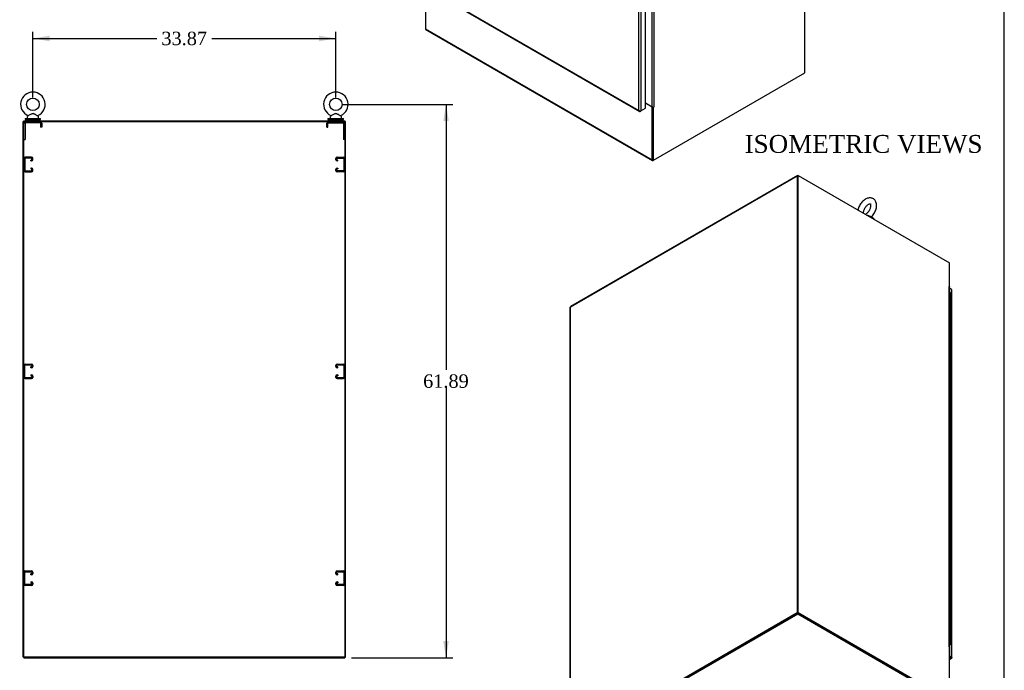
# Model space of a CAD drawing. Header units: inches. Extents: x 1 to 299, y -2 to 199.
# Tile 9 of 10: x 189 to 299, y 67 to 139. Entities that reach past the tile are written whole.
import ezdxf
from ezdxf.enums import TextEntityAlignment as Align
from ezdxf.lldxf.tags import DXFTag

# ---------------------------------------------------------------- set-up
doc = ezdxf.new("R2010")
doc.units = ezdxf.units.IN
doc.header["$MEASUREMENT"] = 0
for name, color, linetype in [('COM50677-1', 7, 'Continuous'), ('COM53964-2', 7, 'Continuous'), ('COM70759', 7, 'Continuous'), ('COM70763-7', 7, 'Continuous'), ('COM70764-6', 7, 'Continuous'), ('COM71202-7', 7, 'Continuous'), ('COM71203-4', 7, 'Continuous'), ('COM71204-4', 7, 'Continuous'), ('COM71205-6', 7, 'Continuous'), ('Default', 7, 'Continuous'), ('SCS86415', 7, 'Continuous'), ('WAF25377', 7, 'Continuous'), ('WAM254785', 7, 'Continuous')]:
    doc.layers.add(name, color=color, linetype=linetype)
doc.styles.add('SEACAD_Times_New_Roman', font='times.ttf')
tags = doc.linetypes.add('HIDDEN2', pattern=[0.1875, 0.125, -0.0625]).pattern_tags.tags
tags[6:7] = [DXFTag(74, 4), DXFTag(75, 0), DXFTag(340, '0'), DXFTag(46, 0.0), DXFTag(50, 0.0), DXFTag(44, 0.0), DXFTag(45, 0.0)]
tags[4:5] = [DXFTag(74, 4), DXFTag(75, 0), DXFTag(340, '0'), DXFTag(46, 0.0), DXFTag(50, 0.0), DXFTag(44, 0.0), DXFTag(45, 0.0)]
doc.dimstyles.new('HAMMOND_(STH_-_300x200)', dxfattribs={"dimtxt": 1.5, "dimasz": 1.875, "dimexe": 0.75, "dimexo": 0.75, "dimgap": 0.375, "dimtad": 0, "dimtih": 1, "dimtoh": 1, "dimzin": 0, "dimdsep": 46, "dimtxsty": 'SEACAD_Times_New_Roman', "dimblk1": '_SE_FILLED', "dimblk2": '_SE_FILLED', "dimsah": 1, "dimcen": 0.75, "dimadec": 0, "dimazin": 0, "dimtfac": 0.8, "dimtofl": 0, "dimtmove": 0, "dimatfit": 3, "dimfxl": 1, "dimtolj": 1, "dimtzin": 0, "dimarcsym": 0})

# ---------------------------------------------------------------- blocks, each defined once
blk = doc.blocks.new('SE5')
at = {"layer": 'COM50677-1', "color": 7, "linetype": 'HIDDEN2'}
for p, q in [((189.93, 127.84), (189.93, 126.03)), ((191.62, 128.03), (189.99, 128.03)), ((191.62, 127.9), (189.99, 127.9)), ((190.43, 128.03), (190.43, 127.9)), ((191.18, 127.9), (191.18, 128.03)), ((191.68, 127.84), (191.68, 127.4)), ((191.81, 127.84), (191.81, 127.4)), ((223.68, 127.4), (223.68, 127.84)), ((223.8, 127.4), (223.8, 127.84)), ((223.86, 128.03), (225.49, 128.03)), ((223.86, 127.9), (225.49, 127.9)), ((224.3, 128.03), (224.3, 127.9)), ((225.05, 127.9), (225.05, 128.03)), ((225.55, 127.84), (225.55, 126.03)), ((191.81, 127.4), (191.68, 127.4)), ((223.68, 127.4), (223.8, 127.4)), ((189.81, 126.03), (189.93, 126.03)), ((225.68, 126.03), (225.55, 126.03))]:
    blk.add_line(p, q, dxfattribs=at)
for centre, radius, start, end in [((189.99, 127.84), 0.185, 90, 180), ((189.99, 127.84), 0.06, 90, 180), ((191.62, 127.84), 0.185, 0, 90), ((191.62, 127.84), 0.06, 0, 90), ((223.86, 127.84), 0.185, 90, 180), ((223.86, 127.84), 0.06, 90, 180), ((225.49, 127.84), 0.185, 0, 90), ((225.49, 127.84), 0.06, 0, 90)]:
    blk.add_arc(centre, radius, start, end, dxfattribs=at)
at = {"layer": 'COM53964-2', "color": 7, "linetype": 'HIDDEN2'}
for p, q in [((189.9, 123.48), (189.81, 123.48)), ((189.9, 123.9), (189.9, 122.55)), ((190.67, 124.04), (189.95, 124.04)), ((190.67, 123.94), (189.95, 123.94)), ((190.59, 123.72), (190.67, 123.72)), ((190.59, 123.62), (190.59, 123.72)), ((190.59, 123.62), (190.67, 123.62)), ((190.71, 123.76), (190.71, 123.9)), ((190.81, 123.76), (190.81, 123.9)), ((224.68, 123.76), (224.68, 123.9)), ((224.77, 123.76), (224.77, 123.9)), ((224.82, 124.04), (225.54, 124.04)), ((224.82, 123.94), (225.54, 123.94)), ((224.9, 123.72), (224.82, 123.72)), ((224.9, 123.62), (224.82, 123.62)), ((224.9, 123.62), (224.9, 123.72)), ((225.58, 123.9), (225.58, 122.55)), ((225.68, 123.48), (225.58, 123.48)), ((189.81, 122.98), (189.9, 122.98)), ((189.95, 122.51), (190.67, 122.51)), ((189.95, 122.41), (190.67, 122.41)), ((190.67, 122.83), (190.59, 122.83)), ((190.59, 122.83), (190.59, 122.73)), ((190.67, 122.73), (190.59, 122.73)), ((190.71, 122.55), (190.71, 122.69)), ((190.81, 122.55), (190.81, 122.69)), ((224.68, 122.55), (224.68, 122.69)), ((224.77, 122.55), (224.77, 122.69)), ((224.82, 122.83), (224.9, 122.83)), ((224.82, 122.73), (224.9, 122.73)), ((225.54, 122.51), (224.82, 122.51)), ((225.54, 122.41), (224.82, 122.41)), ((224.9, 122.83), (224.9, 122.73)), ((225.58, 122.98), (225.68, 122.98)), ((189.9, 100.35), (189.81, 100.35)), ((189.9, 99.42), (189.9, 100.77)), ((189.95, 100.91), (190.67, 100.91)), ((189.95, 100.81), (190.67, 100.81)), ((190.67, 100.59), (190.59, 100.59)), ((190.59, 100.49), (190.59, 100.59)), ((190.67, 100.49), (190.59, 100.49)), ((190.71, 100.77), (190.71, 100.63)), ((190.81, 100.77), (190.81, 100.63)), ((224.68, 100.63), (224.68, 100.77)), ((224.77, 100.63), (224.77, 100.77)), ((224.82, 100.91), (225.54, 100.91)), ((224.82, 100.81), (225.54, 100.81)), ((224.9, 100.59), (224.82, 100.59)), ((224.9, 100.49), (224.82, 100.49)), ((224.9, 100.49), (224.9, 100.59)), ((225.58, 100.77), (225.58, 99.42)), ((225.68, 100.35), (225.58, 100.35)), ((189.81, 99.85), (189.9, 99.85)), ((190.67, 99.38), (189.95, 99.38)), ((190.67, 99.28), (189.95, 99.28)), ((190.59, 99.7), (190.67, 99.7)), ((190.59, 99.7), (190.59, 99.6)), ((190.59, 99.6), (190.67, 99.6)), ((190.71, 99.56), (190.71, 99.42)), ((190.81, 99.56), (190.81, 99.42)), ((224.68, 99.42), (224.68, 99.56)), ((224.77, 99.42), (224.77, 99.56)), ((224.82, 99.7), (224.9, 99.7)), ((224.82, 99.6), (224.9, 99.6)), ((225.54, 99.38), (224.82, 99.38)), ((225.54, 99.28), (224.82, 99.28)), ((224.9, 99.7), (224.9, 99.6)), ((225.58, 99.85), (225.68, 99.85)), ((189.9, 77.22), (189.81, 77.22)), ((189.9, 76.29), (189.9, 77.64)), ((189.95, 77.78), (190.67, 77.78)), ((189.95, 77.68), (190.67, 77.68)), ((190.67, 77.46), (190.59, 77.46)), ((190.59, 77.36), (190.59, 77.46)), ((190.67, 77.36), (190.59, 77.36)), ((190.71, 77.64), (190.71, 77.5)), ((190.81, 77.64), (190.81, 77.5)), ((224.68, 77.5), (224.68, 77.64)), ((224.77, 77.5), (224.77, 77.64)), ((224.82, 77.78), (225.54, 77.78)), ((224.82, 77.68), (225.54, 77.68)), ((224.9, 77.46), (224.82, 77.46)), ((224.9, 77.36), (224.82, 77.36)), ((224.9, 77.36), (224.9, 77.46)), ((225.58, 77.64), (225.58, 76.29)), ((225.68, 77.22), (225.58, 77.22)), ((189.81, 76.72), (189.9, 76.72)), ((190.67, 76.25), (189.95, 76.25)), ((190.67, 76.15), (189.95, 76.15)), ((190.59, 76.57), (190.67, 76.57)), ((190.59, 76.57), (190.59, 76.47)), ((190.59, 76.47), (190.67, 76.47)), ((190.71, 76.43), (190.71, 76.29)), ((190.81, 76.43), (190.81, 76.29)), ((224.68, 76.29), (224.68, 76.43)), ((224.77, 76.29), (224.77, 76.43)), ((224.82, 76.57), (224.9, 76.57)), ((224.82, 76.47), (224.9, 76.47)), ((225.54, 76.25), (224.82, 76.25)), ((225.54, 76.15), (224.82, 76.15)), ((224.9, 76.57), (224.9, 76.47)), ((225.58, 76.72), (225.68, 76.72))]:
    blk.add_line(p, q, dxfattribs=at)
for centre, radius, start, end in [((189.95, 123.9), 0.138, 90, 180), ((189.95, 123.9), 0.043, 90, 180), ((190.67, 123.9), 0.138, 0, 90), ((190.67, 123.9), 0.043, 0, 90), ((190.67, 123.76), 0.043, 270, 0), ((190.67, 123.76), 0.138, 270, 0), ((224.82, 123.9), 0.138, 90, 180), ((224.82, 123.76), 0.138, 180, 270), ((224.82, 123.9), 0.043, 90, 180), ((224.82, 123.76), 0.043, 180, 270), ((225.54, 123.9), 0.138, 0, 90), ((225.54, 123.9), 0.043, 0, 90), ((189.95, 122.55), 0.138, 180, 270), ((189.95, 122.55), 0.043, 180, 270), ((190.67, 122.69), 0.138, 0, 90), ((190.67, 122.69), 0.043, 0, 90), ((190.67, 122.55), 0.043, 270, 0), ((190.67, 122.55), 0.138, 270, 0), ((224.82, 122.69), 0.138, 90, 180), ((224.82, 122.55), 0.138, 180, 270), ((224.82, 122.69), 0.043, 90, 180), ((224.82, 122.55), 0.043, 180, 270), ((225.54, 122.55), 0.043, 270, 0), ((225.54, 122.55), 0.138, 270, 0), ((189.95, 100.77), 0.138, 90, 180), ((189.95, 100.77), 0.043, 90, 180), ((190.67, 100.77), 0.138, 0, 90), ((190.67, 100.77), 0.043, 0, 90), ((190.67, 100.63), 0.043, 270, 0), ((190.67, 100.63), 0.138, 270, 0), ((224.82, 100.77), 0.138, 90, 180), ((224.82, 100.63), 0.138, 180, 270), ((224.82, 100.77), 0.043, 90, 180), ((224.82, 100.63), 0.043, 180, 270), ((225.54, 100.77), 0.138, 0, 90), ((225.54, 100.77), 0.043, 0, 90), ((189.95, 99.42), 0.138, 180, 270), ((189.95, 99.42), 0.043, 180, 270), ((190.67, 99.56), 0.138, 0, 90), ((190.67, 99.56), 0.043, 0, 90), ((190.67, 99.42), 0.043, 270, 0), ((190.67, 99.42), 0.138, 270, 0), ((224.82, 99.56), 0.138, 90, 180), ((224.82, 99.42), 0.138, 180, 270), ((224.82, 99.56), 0.043, 90, 180), ((224.82, 99.42), 0.043, 180, 270), ((225.54, 99.42), 0.043, 270, 0), ((225.54, 99.42), 0.138, 270, 0), ((189.95, 77.64), 0.138, 90, 180), ((189.95, 77.64), 0.043, 90, 180), ((190.67, 77.64), 0.138, 0, 90), ((190.67, 77.64), 0.043, 0, 90), ((190.67, 77.5), 0.043, 270, 0), ((190.67, 77.5), 0.138, 270, 0), ((224.82, 77.64), 0.138, 90, 180), ((224.82, 77.5), 0.138, 180, 270), ((224.82, 77.64), 0.043, 90, 180), ((224.82, 77.5), 0.043, 180, 270), ((225.54, 77.64), 0.138, 0, 90), ((225.54, 77.64), 0.043, 0, 90), ((189.95, 76.29), 0.138, 180, 270), ((189.95, 76.29), 0.043, 180, 270), ((190.67, 76.43), 0.138, 0, 90), ((190.67, 76.43), 0.043, 0, 90), ((190.67, 76.29), 0.043, 270, 0), ((190.67, 76.29), 0.138, 270, 0), ((224.82, 76.43), 0.138, 90, 180), ((224.82, 76.29), 0.138, 180, 270), ((224.82, 76.43), 0.043, 90, 180), ((224.82, 76.29), 0.043, 180, 270), ((225.54, 76.29), 0.043, 270, 0), ((225.54, 76.29), 0.138, 270, 0)]:
    blk.add_arc(centre, radius, start, end, dxfattribs=at)
at = {"layer": 'COM70763-7', "color": 7, "linetype": 'Continuous'}
for p, q in [((189.81, 128.03), (225.68, 128.03)), ((189.81, 68.16), (189.81, 128.03)), ((225.68, 128.03), (225.68, 68.16)), ((225.68, 68.16), (189.81, 68.16))]:
    blk.add_line(p, q, dxfattribs=at)
at = {"layer": 'COM70764-6', "color": 7, "linetype": 'Continuous'}
for p, q in [((189.81, 128.12), (225.68, 128.12)), ((189.81, 128.12), (189.81, 128.03)), ((225.68, 128.12), (225.68, 128.03))]:
    blk.add_line(p, q, dxfattribs=at)
at = {"layer": 'COM71203-4', "color": 7, "linetype": 'Continuous'}
for p, q in [((225.77, 128.03), (225.68, 128.03)), ((225.77, 68.16), (225.77, 128.03)), ((225.77, 68.16), (225.68, 68.16))]:
    blk.add_line(p, q, dxfattribs=at)
at = {"layer": 'COM71204-4', "color": 7, "linetype": 'Continuous'}
for p, q in [((189.71, 68.16), (189.71, 128.03)), ((189.81, 128.03), (189.71, 128.03)), ((189.81, 68.16), (189.71, 68.16))]:
    blk.add_line(p, q, dxfattribs=at)
at = {"layer": 'COM71205-6', "color": 7, "linetype": 'Continuous'}
for p, q in [((189.81, 68.16), (189.81, 68.06)), ((189.81, 68.06), (225.68, 68.06)), ((225.68, 68.16), (225.68, 68.06))]:
    blk.add_line(p, q, dxfattribs=at)
at = {"layer": 'SCS86415', "color": 7, "linetype": 'Continuous'}
for p, q in [((190.18, 128.54), (190.18, 128.42)), ((190.26, 128.66), (190.2, 128.58)), ((191.42, 128.58), (191.35, 128.66)), ((191.43, 128.42), (191.43, 128.54)), ((224.05, 128.54), (224.05, 128.42)), ((224.13, 128.66), (224.07, 128.58)), ((225.29, 128.58), (225.22, 128.66)), ((225.3, 128.42), (225.3, 128.54))]:
    blk.add_line(p, q, dxfattribs=at)
for centre in [(190.81, 129.95), (224.68, 129.95)]:
    blk.add_circle(centre, 0.704, dxfattribs=at)
for centre, radius, start, end in [((190.81, 129.95), 1.37, 90, 245.9675), ((190.81, 129.95), 1.37, 293.9969, 90), ((224.68, 129.95), 1.37, 90, 245.9675), ((224.68, 129.95), 1.37, 293.9969, 90), ((190.24, 128.54), 0.06, 140.3214, 180), ((190.24, 128.42), 0.06, 180, 270), ((190.24, 128.68), 0.022, 16.7495, 69.8226), ((191.38, 128.68), 0.03, 118.4473, 242.1084), ((191.37, 128.42), 0.06, 270, 0), ((191.37, 128.54), 0.06, 0, 39.6786), ((224.11, 128.54), 0.06, 140.3214, 180), ((224.11, 128.42), 0.06, 180, 270), ((224.11, 128.68), 0.022, 16.7495, 69.8226), ((225.25, 128.68), 0.03, 118.4473, 242.1084), ((225.24, 128.42), 0.06, 270, 0), ((225.24, 128.54), 0.06, 0, 39.6786)]:
    blk.add_arc(centre, radius, start, end, dxfattribs=at)
for points in [[(191.35, 128.66), (191.35, 128.66), (191.34, 128.67), (191.27, 128.7), (191.22, 128.73), (191.15, 128.77), (191.12, 128.79), (191.06, 128.82), (191.04, 128.83), (190.98, 128.86), (190.95, 128.88), (190.89, 128.9), (190.86, 128.91), (190.79, 128.91), (190.76, 128.91), (190.7, 128.89), (190.67, 128.88), (190.58, 128.84), (190.52, 128.8), (190.42, 128.75), (190.37, 128.72), (190.29, 128.67), (190.26, 128.66), (190.26, 128.66), (190.26, 128.66), (190.26, 128.66)], [(225.22, 128.66), (225.22, 128.66), (225.21, 128.67), (225.14, 128.7), (225.09, 128.73), (225.02, 128.77), (224.99, 128.79), (224.93, 128.82), (224.91, 128.83), (224.85, 128.86), (224.82, 128.88), (224.76, 128.9), (224.73, 128.91), (224.66, 128.91), (224.63, 128.91), (224.57, 128.89), (224.54, 128.88), (224.45, 128.84), (224.39, 128.8), (224.29, 128.75), (224.24, 128.72), (224.16, 128.67), (224.13, 128.66), (224.13, 128.66), (224.13, 128.66), (224.13, 128.66)]]:
    blk.add_open_spline(points, degree=3, knots=[0.0683017, 0.0683017, 0.0683017, 0.0683017, 0.125, 0.125, 0.1875, 0.1875, 0.21875, 0.21875, 0.25, 0.25, 0.28125, 0.28125, 0.3125, 0.3125, 0.34375, 0.34375, 0.375, 0.375, 0.4375, 0.4375, 0.5, 0.5, 0.5625, 0.5625, 0.5685641, 0.5685641, 0.5685641, 0.5685641], dxfattribs=at)
at = {"layer": 'WAF25377', "color": 7, "linetype": 'Continuous'}
for p, q in [((189.93, 128.36), (191.68, 128.36)), ((189.93, 128.36), (189.93, 128.25)), ((189.93, 128.25), (191.68, 128.25)), ((191.68, 128.25), (191.68, 128.36)), ((223.8, 128.36), (225.55, 128.36)), ((223.8, 128.36), (223.8, 128.25)), ((223.8, 128.25), (225.55, 128.25)), ((225.55, 128.25), (225.55, 128.36))]:
    blk.add_line(p, q, dxfattribs=at)
at = {"layer": 'WAM254785', "color": 7, "linetype": 'Continuous'}
for p, q in [((190.06, 128.25), (190.06, 128.12)), ((191.56, 128.12), (191.56, 128.25)), ((223.93, 128.25), (223.93, 128.12)), ((225.43, 128.12), (225.43, 128.25))]:
    blk.add_line(p, q, dxfattribs=at)
blk = doc.blocks.new('SE6')
at = {"layer": 'COM71202-7', "color": 7, "linetype": 'Continuous'}
for p, q in [((258.57, 129.25), (258.57, 170.27)), ((258.77, 170.31), (258.77, 129.21)), ((259.29, 129.51), (259.29, 170.61)), ((234.46, 143.12), (258.64, 129.16)), ((234.47, 143.16), (258.57, 129.25)), ((258.57, 129.25), (258.57, 129.25)), ((258.57, 129.25), (258.57, 129.25)), ((258.57, 129.25), (258.57, 129.25)), ((258.57, 129.25), (258.57, 129.25)), ((258.57, 129.25), (258.57, 129.25)), ((258.64, 129.19), (258.63, 129.17)), ((258.71, 129.17), (258.77, 129.21)), ((258.77, 129.21), (259.29, 129.51))]:
    blk.add_line(p, q, dxfattribs=at)
for centre, radius, start, end in [((258.73, 129.3), 0.169, 198.5689, 231.332), ((258.77, 129.42), 0.26, 221.3936, 244.2943)]:
    blk.add_arc(centre, radius, start, end, dxfattribs=at)
for centre, major_axis, start_param, end_param in [((258.71, 129.28), (0.071, 0.124), 3.010756, 3.926991), ((258.67, 129.26), (0.143, 0), 4.581552, 5.497787)]:
    blk.add_ellipse(centre, major_axis=major_axis, ratio=0.57735, start_param=start_param, end_param=end_param, dxfattribs=at)
at = {"layer": 'COM71204-4', "color": 7, "linetype": 'Continuous'}
for p, q in [((277.1, 133.46), (277.1, 182.35)), ((260.03, 129.67), (260.03, 169.93)), ((260.23, 169.93), (260.23, 129.67)), ((260.2, 123.7), (277.1, 133.46)), ((259.29, 130.09), (260.03, 129.67)), ((260.13, 123.74), (260.13, 129.64)), ((260.16, 129.64), (260.2, 129.62)), ((260.25, 129.65), (260.2, 129.62)), ((260.2, 123.7), (260.2, 129.62)), ((260.23, 129.67), (260.25, 129.68)), ((260.23, 129.67), (260.25, 129.65)), ((260.13, 123.74), (260.2, 123.7))]:
    blk.add_line(p, q, dxfattribs=at)
for centre, major_axis, start_param, end_param in [((260.13, 129.72), (0.143, 0), 3.926991, 5.497787), ((260.25, 129.67), (-0.0075, -0.013), 0.785398, 3.926991)]:
    blk.add_ellipse(centre, major_axis=major_axis, ratio=0.57735, start_param=start_param, end_param=end_param, dxfattribs=at)
at = {"layer": 'COM71205-6', "color": 7, "linetype": 'Continuous'}
for p, q in [((234.7, 142.98), (234.7, 138.39)), ((234.7, 138.39), (260.06, 123.74)), ((234.73, 138.32), (260.09, 123.68)), ((260.06, 129.62), (259.29, 130.07)), ((260.1, 129.64), (260.06, 129.62)), ((260.06, 123.74), (260.06, 129.62)), ((260.13, 123.78), (260.13, 129.64)), ((260.16, 123.68), (260.2, 123.7))]:
    blk.add_line(p, q, dxfattribs=at)
for centre, end_param in [((234.8, 138.44), 3.141593), ((260.16, 123.8), 3.926991)]:
    blk.add_ellipse(centre, major_axis=(0.071, 0.124), ratio=0.57735, start_param=2.356194, end_param=end_param, dxfattribs=at)
blk = doc.blocks.new('SE7')
at = {"layer": 'COM70759', "color": 7, "linetype": 'Continuous'}
for p, q in [((293.29, 108.87), (293.32, 108.87)), ((293.32, 108.05), (293.32, 108.87)), ((293.32, 107.24), (293.32, 108.05)), ((293.44, 107.99), (293.44, 108.8)), ((293.44, 107.17), (293.44, 107.99)), ((293.32, 106.42), (293.32, 107.24)), ((293.44, 106.35), (293.44, 107.17)), ((293.32, 105.6), (293.32, 106.42)), ((293.44, 105.54), (293.44, 106.35)), ((293.32, 104.79), (293.32, 105.6)), ((293.32, 103.97), (293.32, 104.79)), ((293.44, 104.72), (293.44, 105.54)), ((293.44, 103.9), (293.44, 104.72)), ((293.32, 103.16), (293.32, 103.97)), ((293.44, 103.09), (293.44, 103.9)), ((293.32, 102.34), (293.32, 103.16)), ((293.44, 102.27), (293.44, 103.09)), ((293.32, 101.52), (293.32, 102.34)), ((293.32, 100.71), (293.32, 101.52)), ((293.44, 101.45), (293.44, 102.27)), ((293.44, 100.64), (293.44, 101.45)), ((293.32, 99.89), (293.32, 100.71)), ((293.44, 99.82), (293.44, 100.64)), ((293.32, 99.07), (293.32, 99.89)), ((293.32, 98.26), (293.32, 99.07)), ((293.44, 99.01), (293.44, 99.82)), ((293.32, 97.44), (293.32, 98.26)), ((293.44, 98.19), (293.44, 99.01)), ((293.44, 97.37), (293.44, 98.19)), ((293.32, 96.62), (293.32, 97.44)), ((293.44, 96.56), (293.44, 97.37)), ((293.32, 95.81), (293.32, 96.62)), ((293.32, 94.99), (293.32, 95.81)), ((293.44, 95.74), (293.44, 96.56)), ((293.32, 94.17), (293.32, 94.99)), ((293.44, 94.92), (293.44, 95.74)), ((293.44, 94.11), (293.44, 94.92)), ((293.32, 93.36), (293.32, 94.17)), ((293.44, 93.29), (293.44, 94.11)), ((293.32, 92.54), (293.32, 93.36)), ((293.32, 91.72), (293.32, 92.54)), ((293.44, 92.47), (293.44, 93.29)), ((293.44, 91.66), (293.44, 92.47)), ((293.32, 90.91), (293.32, 91.72)), ((293.44, 90.84), (293.44, 91.66)), ((293.32, 90.09), (293.32, 90.91)), ((293.44, 90.02), (293.44, 90.84)), ((293.32, 89.27), (293.32, 90.09)), ((293.32, 88.46), (293.32, 89.27)), ((293.44, 89.21), (293.44, 90.02)), ((293.44, 88.39), (293.44, 89.21)), ((293.32, 87.64), (293.32, 88.46)), ((293.44, 87.57), (293.44, 88.39)), ((293.32, 86.83), (293.32, 87.64)), ((293.44, 86.76), (293.44, 87.57)), ((293.32, 86.01), (293.32, 86.83)), ((293.32, 85.19), (293.32, 86.01)), ((293.44, 85.94), (293.44, 86.76)), ((293.44, 85.12), (293.44, 85.94)), ((293.32, 84.38), (293.32, 85.19)), ((293.44, 84.31), (293.44, 85.12)), ((293.32, 83.56), (293.32, 84.38)), ((293.44, 83.49), (293.44, 84.31)), ((293.32, 82.74), (293.32, 83.56)), ((293.32, 81.93), (293.32, 82.74)), ((293.44, 82.68), (293.44, 83.49)), ((293.44, 81.86), (293.44, 82.68)), ((293.32, 81.11), (293.32, 81.93)), ((293.44, 81.04), (293.44, 81.86)), ((293.32, 80.29), (293.32, 81.11)), ((293.44, 80.23), (293.44, 81.04)), ((293.32, 79.48), (293.32, 80.29)), ((293.32, 78.66), (293.32, 79.48)), ((293.44, 79.41), (293.44, 80.23)), ((293.44, 78.59), (293.44, 79.41)), ((293.32, 77.84), (293.32, 78.66)), ((293.44, 77.78), (293.44, 78.59)), ((293.32, 77.03), (293.32, 77.84)), ((293.44, 76.96), (293.44, 77.78)), ((293.32, 76.21), (293.32, 77.03)), ((293.32, 75.39), (293.32, 76.21)), ((293.44, 76.14), (293.44, 76.96)), ((293.44, 75.33), (293.44, 76.14)), ((293.32, 74.58), (293.32, 75.39)), ((293.44, 74.51), (293.44, 75.33)), ((293.32, 73.76), (293.32, 74.58)), ((293.32, 72.95), (293.32, 73.76)), ((293.44, 73.69), (293.44, 74.51)), ((293.32, 72.13), (293.32, 72.95)), ((293.44, 72.88), (293.44, 73.69)), ((293.44, 72.06), (293.44, 72.88)), ((293.32, 71.31), (293.32, 72.13)), ((293.44, 71.24), (293.44, 72.06)), ((293.32, 70.5), (293.32, 71.31)), ((293.32, 69.68), (293.32, 70.5)), ((293.44, 70.43), (293.44, 71.24)), ((293.29, 69.68), (293.32, 69.68)), ((293.29, 69.55), (293.36, 69.59)), ((293.41, 69.56), (293.29, 69.5)), ((293.36, 69.59), (293.36, 69.59)), ((293.37, 69.61), (293.37, 69.62)), ((293.44, 69.61), (293.44, 70.43))]:
    blk.add_line(p, q, dxfattribs=at)
for centre, major_axis, start_param, end_param in [((293.32, 107.99), (0.117, 0), 0, 1.84784), ((293.32, 108.8), (-0.117, 0), 3.141593, 4.757906), ((293.32, 108.84), (-0.05, 0), 4.601825, 4.821314), ((293.32, 107.99), (-0.117, 0), 3.141593, 4.757906), ((293.32, 107.17), (0.117, 0), 0, 1.84784), ((293.32, 107.17), (-0.117, 0), 3.141593, 4.757906), ((293.32, 106.35), (0.117, 0), 0, 1.84784), ((293.32, 106.35), (-0.117, 0), 3.141593, 4.757906), ((293.32, 105.54), (0.117, 0), 0, 1.84784), ((293.32, 104.72), (0.117, 0), 0, 1.84784), ((293.32, 105.54), (-0.117, 0), 3.141593, 4.757906), ((293.32, 104.72), (-0.117, 0), 3.141593, 4.757906), ((293.32, 103.9), (0.117, 0), 0, 1.84784), ((293.32, 103.9), (-0.117, 0), 3.141593, 4.757906), ((293.32, 103.09), (0.117, 0), 0, 1.84784), ((293.32, 103.09), (-0.117, 0), 3.141593, 4.757906), ((293.32, 102.27), (0.117, 0), 0, 1.84784), ((293.32, 101.45), (0.117, 0), 0, 1.84784), ((293.32, 102.27), (-0.117, 0), 3.141593, 4.757906), ((293.32, 101.45), (-0.117, 0), 3.141593, 4.757906), ((293.32, 100.64), (0.117, 0), 0, 1.84784), ((293.32, 100.64), (-0.117, 0), 3.141593, 4.757906), ((293.32, 99.82), (0.117, 0), 0, 1.84784), ((293.32, 99.01), (0.117, 0), 0, 1.84784), ((293.32, 99.82), (-0.117, 0), 3.141593, 4.757906), ((293.32, 99.01), (-0.117, 0), 3.141593, 4.757906), ((293.32, 98.19), (0.117, 0), 0, 1.84784), ((293.32, 98.19), (-0.117, 0), 3.141593, 4.757906), ((293.32, 97.37), (0.117, 0), 0, 1.84784), ((293.32, 97.37), (-0.117, 0), 3.141593, 4.757906), ((293.32, 96.56), (0.117, 0), 0, 1.84784), ((293.32, 95.74), (0.117, 0), 0, 1.84784), ((293.32, 96.56), (-0.117, 0), 3.141593, 4.757906), ((293.32, 95.74), (-0.117, 0), 3.141593, 4.757906), ((293.32, 94.92), (0.117, 0), 0, 1.84784), ((293.32, 94.92), (-0.117, 0), 3.141593, 4.757906), ((293.32, 94.11), (0.117, 0), 0, 1.84784), ((293.32, 94.11), (-0.117, 0), 3.141593, 4.757906), ((293.32, 93.29), (0.117, 0), 0, 1.84784), ((293.32, 92.47), (0.117, 0), 0, 1.84784), ((293.32, 93.29), (-0.117, 0), 3.141593, 4.757906), ((293.32, 92.47), (-0.117, 0), 3.141593, 4.757906), ((293.32, 91.66), (0.117, 0), 0, 1.84784), ((293.32, 91.66), (-0.117, 0), 3.141593, 4.757906), ((293.32, 90.84), (0.117, 0), 0, 1.84784), ((293.32, 90.84), (-0.117, 0), 3.141593, 4.757906), ((293.32, 90.02), (0.117, 0), 0, 1.84784), ((293.32, 89.21), (0.117, 0), 0, 1.84784), ((293.32, 90.02), (-0.117, 0), 3.141593, 4.757906), ((293.32, 89.21), (-0.117, 0), 3.141593, 4.757906), ((293.32, 88.39), (0.117, 0), 0, 1.84784), ((293.32, 88.39), (-0.117, 0), 3.141593, 4.757906), ((293.32, 87.57), (0.117, 0), 0, 1.84784), ((293.32, 87.57), (-0.117, 0), 3.141593, 4.757906), ((293.32, 86.76), (0.117, 0), 0, 1.84784), ((293.32, 85.94), (0.117, 0), 0, 1.84784), ((293.32, 86.76), (-0.117, 0), 3.141593, 4.757906), ((293.32, 85.94), (-0.117, 0), 3.141593, 4.757906), ((293.32, 85.12), (0.117, 0), 0, 1.84784), ((293.32, 85.12), (-0.117, 0), 3.141593, 4.757906), ((293.32, 84.31), (0.117, 0), 0, 1.84784), ((293.32, 84.31), (-0.117, 0), 3.141593, 4.757906), ((293.32, 83.49), (0.117, 0), 0, 1.84784), ((293.32, 82.68), (0.117, 0), 0, 1.84784), ((293.32, 83.49), (-0.117, 0), 3.141593, 4.757906), ((293.32, 82.68), (-0.117, 0), 3.141593, 4.757906), ((293.32, 81.86), (0.117, 0), 0, 1.84784), ((293.32, 81.86), (-0.117, 0), 3.141593, 4.757906), ((293.32, 81.04), (0.117, 0), 0, 1.84784), ((293.32, 81.04), (-0.117, 0), 3.141593, 4.757906), ((293.32, 80.23), (0.117, 0), 0, 1.84784), ((293.32, 79.41), (0.117, 0), 0, 1.84784), ((293.32, 80.23), (-0.117, 0), 3.141593, 4.757906), ((293.32, 79.41), (-0.117, 0), 3.141593, 4.757906), ((293.32, 78.59), (0.117, 0), 0, 1.84784), ((293.32, 78.59), (-0.117, 0), 3.141593, 4.757906), ((293.32, 77.78), (0.117, 0), 0, 1.84784), ((293.32, 77.78), (-0.117, 0), 3.141593, 4.757906), ((293.32, 76.96), (0.117, 0), 0, 1.84784), ((293.32, 76.14), (0.117, 0), 0, 1.84784), ((293.32, 76.96), (-0.117, 0), 3.141593, 4.757906), ((293.32, 76.14), (-0.117, 0), 3.141593, 4.757906), ((293.32, 75.33), (0.117, 0), 0, 1.84784), ((293.32, 75.33), (-0.117, 0), 3.141593, 4.757906), ((293.32, 74.51), (0.117, 0), 0, 1.84784), ((293.32, 73.69), (0.117, 0), 0, 1.84784), ((293.32, 74.51), (-0.117, 0), 3.141593, 4.757906), ((293.32, 73.69), (-0.117, 0), 3.141593, 4.757906), ((293.32, 72.88), (0.117, 0), 0, 1.84784), ((293.32, 72.88), (-0.117, 0), 3.141593, 4.757906), ((293.32, 72.06), (0.117, 0), 0, 1.84784), ((293.32, 72.06), (-0.117, 0), 3.141593, 4.757906), ((293.32, 71.24), (0.117, 0), 0, 1.84784), ((293.32, 70.43), (0.117, 0), 0, 1.84784), ((293.32, 71.24), (-0.117, 0), 3.141593, 4.757906), ((293.32, 70.43), (-0.117, 0), 3.141593, 4.757906), ((293.32, 69.61), (0.117, 0), -0.785398, 1.84784), ((293.32, 69.61), (-0.117, 0), 4.757906, 4.989432), ((293.32, 69.61), (0.055, 0), -0.785398, 2.191781), ((293.32, 69.61), (-0.05, 0), 0.876272, 5.406913)]:
    blk.add_ellipse(centre, major_axis=major_axis, ratio=0.57735, start_param=start_param, end_param=end_param, dxfattribs=at)
at = {"layer": 'COM70763-7', "color": 7, "linetype": 'Continuous'}
for p, q in [((250.91, 107.33), (276.27, 121.97)), ((276.27, 121.97), (276.27, 73.09)), ((276.27, 121.97), (276.31, 121.95)), ((250.91, 58.44), (250.91, 107.33)), ((276.27, 73.09), (250.91, 58.44)), ((276.27, 73.09), (276.34, 73.05))]:
    blk.add_line(p, q, dxfattribs=at)
at = {"layer": 'COM70764-6', "color": 7, "linetype": 'Continuous'}
for p, q in [((250.95, 107.38), (276.31, 122.02)), ((276.31, 122.02), (276.38, 121.98)), ((276.31, 122.02), (276.31, 121.95)), ((293.28, 109.57), (293.28, 109.54)), ((250.95, 107.38), (250.95, 107.35))]:
    blk.add_line(p, q, dxfattribs=at)
at = {"layer": 'COM71202-7', "color": 7, "linetype": 'Continuous'}
for p, q in [((293.51, 109.26), (293.29, 109.39)), ((293.51, 68.16), (293.51, 109.26)), ((293.56, 68.1), (293.56, 109.2)), ((293.28, 68.29), (293.51, 68.16)), ((293.45, 68.12), (293.28, 68.21)), ((293.28, 68.21), (293.45, 68.12)), ((293.45, 68.04), (293.28, 68.14)), ((293.28, 67.95), (293.45, 68.04)), ((293.28, 67.9), (293.52, 68.03)), ((293.45, 68.12), (293.45, 68.12)), ((293.45, 68.12), (293.45, 68.12)), ((293.45, 68.12), (293.45, 68.12)), ((293.45, 68.12), (293.45, 68.12)), ((293.45, 68.12), (293.51, 68.08)), ((293.45, 68.12), (293.45, 68.12)), ((293.45, 68.12), (293.45, 68.12)), ((293.45, 68.12), (293.49, 68.09)), ((293.49, 68.09), (293.45, 68.12)), ((293.49, 68.09), (293.53, 68.04)), ((293.49, 68.09), (293.56, 68.09)), ((293.51, 68.08), (293.49, 68.09)), ((293.5, 68.09), (293.51, 68.08)), ((293.51, 68.08), (293.51, 68.08)), ((293.51, 68.08), (293.51, 68.08))]:
    blk.add_line(p, q, dxfattribs=at)
for centre, major_axis, start_param, end_param in [((293.41, 109.2), (-0.143, 0), 3.141593, 3.926991), ((293.45, 68.16), (-0.072, 0.124), 2.356194, 3.27243), ((293.41, 68.1), (-0.143, 0), 3.010756, 3.926991)]:
    blk.add_ellipse(centre, major_axis=major_axis, ratio=0.57735, start_param=start_param, end_param=end_param, dxfattribs=at)
for points in [[(293.56, 68.09), (293.55, 68.09), (293.55, 68.08), (293.54, 68.08), (293.53, 68.08), (293.53, 68.08), (293.52, 68.08), (293.51, 68.08)], [(293.53, 68.04), (293.53, 68.04), (293.53, 68.05), (293.53, 68.06), (293.52, 68.06), (293.52, 68.07), (293.52, 68.07), (293.51, 68.08)]]:
    blk.add_open_spline(points, degree=3, knots=[0, 0, 0, 0, 0.5, 0.5, 0.75, 0.75, 1, 1, 1, 1], dxfattribs=at)
at = {"layer": 'COM71203-4', "color": 7, "linetype": 'Continuous'}
for p, q in [((276.38, 121.98), (276.31, 121.95)), ((276.31, 73.06), (276.31, 121.95)), ((276.38, 73.1), (276.38, 121.98)), ((276.38, 121.98), (293.28, 112.23)), ((293.28, 109.57), (293.28, 112.23)), ((293.22, 109.6), (293.23, 109.6)), ((293.23, 109.6), (293.28, 109.57)), ((293.25, 109.57), (293.23, 109.58)), ((293.25, 69.31), (293.25, 109.57)), ((293.26, 109.56), (293.28, 109.57)), ((293.29, 69.25), (293.29, 109.51)), ((276.38, 73.1), (276.31, 73.06)), ((293.22, 63.3), (276.31, 73.06)), ((293.28, 63.34), (276.38, 73.1)), ((293.22, 69.31), (293.23, 69.32)), ((293.25, 69.31), (293.23, 69.32)), ((293.23, 69.29), (293.28, 69.26)), ((293.28, 63.34), (293.28, 69.26))]:
    blk.add_line(p, q, dxfattribs=at)
for centre, major_axis, start_param, end_param in [((293.23, 109.59), (0.0075, -0.013), 2.356194, 5.497787), ((293.15, 109.51), (-0.143, 0), 3.141593, 3.926991), ((293.23, 69.31), (0.0075, -0.013), 2.356194, 5.497787), ((293.15, 69.25), (-0.143, 0), 2.806736, 3.926991)]:
    blk.add_ellipse(centre, major_axis=major_axis, ratio=0.57735, start_param=start_param, end_param=end_param, dxfattribs=at)
at = {"layer": 'COM71204-4', "color": 7, "linetype": 'Continuous'}
for p in [(250.91, 107.28), (250.88, 58.38)]:
    blk.add_line(p, (250.88, 107.26), dxfattribs=at)
at = {"layer": 'COM71205-6', "color": 7, "linetype": 'Continuous'}
for p, q in [((250.95, 58.42), (276.31, 73.06)), ((250.95, 58.34), (276.31, 72.98)), ((276.31, 73.06), (293.18, 63.32)), ((276.31, 73.06), (276.31, 72.98)), ((276.31, 72.98), (293.18, 63.24))]:
    blk.add_line(p, q, dxfattribs=at)
at = {"layer": 'SCS86415', "color": 7, "linetype": 'Continuous'}
blk.add_ellipse((284.07, 117.1), major_axis=(-0.611, 0), ratio=0.57735, start_param=4.053117, end_param=4.406058, dxfattribs=at)
for points, knots in [([(284.56, 117.35), (284.58, 117.37), (284.65, 117.43), (284.77, 117.59), (284.9, 117.8), (285.01, 118.03), (285.09, 118.26), (285.13, 118.5), (285.14, 118.73), (285.1, 118.94), (285.03, 119.12), (284.93, 119.26), (284.81, 119.38), (284.65, 119.46), (284.48, 119.5), (284.3, 119.5), (284.12, 119.46), (283.93, 119.38), (283.75, 119.26), (283.57, 119.1), (283.41, 118.92), (283.27, 118.71), (283.16, 118.49), (283.08, 118.29), (283.05, 118.17), (283.04, 118.13)], [0.0060374, 0.0060374, 0.0060374, 0.0060374, 0.0198533, 0.0642571, 0.1085261, 0.152859, 0.19746, 0.2425931, 0.2885061, 0.3351289, 0.3748383, 0.4126243, 0.4493034, 0.4883402, 0.5263497, 0.5644265, 0.603946, 0.6456561, 0.6892951, 0.7338227, 0.7782831, 0.8225768, 0.8668644, 0.9113625, 0.9344633, 0.9344633, 0.9344633, 0.9344633]), ([(283.67, 117.8), (283.67, 117.82), (283.67, 117.88), (283.69, 118.01), (283.74, 118.17), (283.82, 118.33), (283.91, 118.48), (284.03, 118.62), (284.14, 118.72), (284.25, 118.8), (284.34, 118.83), (284.4, 118.84), (284.42, 118.83), (284.42, 118.83), (284.44, 118.82), (284.46, 118.76), (284.47, 118.67), (284.46, 118.54), (284.43, 118.39), (284.37, 118.23), (284.29, 118.06), (284.19, 117.91), (284.07, 117.79), (283.97, 117.7), (283.9, 117.66), (283.88, 117.65)], [0, 0, 0, 0, 0.017322, 0.0506125, 0.0846388, 0.1193181, 0.1543118, 0.189208, 0.2235602, 0.2570867, 0.2897796, 0.3223605, 0.3562273, 0.3957561, 0.4311411, 0.4623953, 0.4954328, 0.5283102, 0.5617877, 0.5960627, 0.6308872, 0.665903, 0.7006566, 0.7347582, 0.7595291, 0.7595291, 0.7595291, 0.7595291]), ([(284.05, 117.56), (284.08, 117.55), (284.1, 117.55), (284.18, 117.54), (284.24, 117.52), (284.37, 117.48), (284.43, 117.45), (284.51, 117.4), (284.54, 117.37), (284.55, 117.36)], [0.7833659, 0.7833659, 0.7833659, 0.7833659, 0.8125, 0.8125, 0.875, 0.875, 0.9375, 0.9375, 1, 1, 1, 1]), ([(284.51, 117.35), (284.5, 117.36), (284.48, 117.37), (284.42, 117.41), (284.36, 117.44), (284.24, 117.48), (284.18, 117.5), (284.13, 117.51)], [0.0402692, 0.0402692, 0.0402692, 0.0402692, 0.0625, 0.0625, 0.125, 0.125, 0.1872723, 0.1872723, 0.1872723, 0.1872723])]:
    blk.add_open_spline(points, degree=3, knots=knots, dxfattribs=at)
at = {"layer": 'WAF25377', "color": 7, "linetype": 'Continuous'}
blk.add_ellipse((284.07, 116.92), major_axis=(0.875, 0), ratio=0.57735, start_param=0.266914, end_param=1.303882, dxfattribs=at)
blk = doc.blocks.new('DMBLK4765')
at = {"layer": 'Default', "linetype": 'Continuous'}
for points in [[(192.68, 137.63), (190.81, 137.32), (192.68, 137)], [(222.8, 137.63), (222.8, 137), (224.68, 137.32)]]:
    blk.add_hatch(color=7, dxfattribs=at).paths.add_polyline_path(points)
at = {"layer": 'Default', "color": 7, "linetype": 'Continuous'}
for p, q in [((190.81, 130.7), (190.81, 138.07)), ((224.68, 130.7), (224.68, 138.07)), ((190.81, 137.32), (204.66, 137.32)), ((210.83, 137.32), (224.68, 137.32))]:
    blk.add_line(p, q, dxfattribs=at)
at = {"layer": 'Default', "color": 7, "linetype": 'Continuous', "style": 'SEACAD_Times_New_Roman'}
blk.add_text('33.87', height=1.5, dxfattribs=at).set_placement((205.18, 138.07), align=Align.TOP_LEFT)
blk = doc.blocks.new('_SE_FILLED')
at = {"color": 0}
blk.add_line((0, 0), (-1, 0), dxfattribs=at)
blk.add_solid([(0, 0), (-1, -0.1665), (-1, 0.1665), (0, 0)], dxfattribs=at)
blk = doc.blocks.new('DMBLK4767')
at = {"layer": 'Default', "linetype": 'Continuous'}
for points in [[(237.31, 128.08), (237, 129.95), (236.69, 128.08)], [(237.31, 69.94), (236.69, 69.94), (237, 68.06)]]:
    blk.add_hatch(color=7, dxfattribs=at).paths.add_polyline_path(points)
at = {"layer": 'Default', "color": 7, "linetype": 'Continuous'}
for p, q in [((225.43, 129.95), (237.75, 129.95)), ((237, 129.95), (237, 100.28)), ((237, 98.26), (237, 68.06)), ((226.43, 68.06), (237.75, 68.06))]:
    blk.add_line(p, q, dxfattribs=at)
at = {"layer": 'Default', "color": 7, "linetype": 'Continuous', "style": 'SEACAD_Times_New_Roman'}
blk.add_text('61.89', height=1.5, dxfattribs=at).set_placement((234.44, 99.76), align=Align.TOP_LEFT)
blk = doc.blocks.new('BORDER')
at = {"layer": 'Default', "color": 7, "linetype": 'Continuous'}
blk.add_line((0, 0), (0, 27.86), dxfattribs=at)

msp = doc.modelspace()

# ---------------------------------------------------------------- block references
at = {"layer": 'Default', "color": 7, "xscale": 7.12, "yscale": 7.12, "zscale": 7.12}
msp.add_blockref('BORDER', (299.411, 0.564), dxfattribs=at)
at = {"layer": 'Default'}
for name in ['SE6', 'SE5', 'SE7']:
    msp.add_blockref(name, (0, 0), dxfattribs=at)

# ---------------------------------------------------------------- texts
at = {"layer": 'Default', "color": 7, "linetype": 'Continuous', "style": 'SEACAD_Times_New_Roman'}
msp.add_text('ISOMETRIC VIEWS', height=2, dxfattribs=at).set_placement((270.378, 126.527), align=Align.TOP_LEFT)

# ---------------------------------------------------------------- dimensions: what is measured, and where the dimension line sits
at = {"layer": 'Default', "color": 7, "linetype": 'Continuous'}
for base, p1, p2, angle, picture, middle, dimtype in [((190.807, 137.316), (190.807, 129.953), (224.677, 129.953), 0, 'DMBLK4765', (207.742, 137.316), 161), ((237.001, 68.064), (224.677, 129.953), (225.677, 68.064), 90, 'DMBLK4767', (237.001, 99.008), 160)]:
    dim = msp.add_linear_dim(base=base, p1=p1, p2=p2, angle=angle, text='\\A1;<>', dimstyle='HAMMOND_(STH_-_300x200)', dxfattribs=at)
    dim.commit()
    dim.dimension.update_dxf_attribs({"geometry": picture, "text_midpoint": middle, "dimtype": dimtype})

doc.saveas('drawing.dxf')
